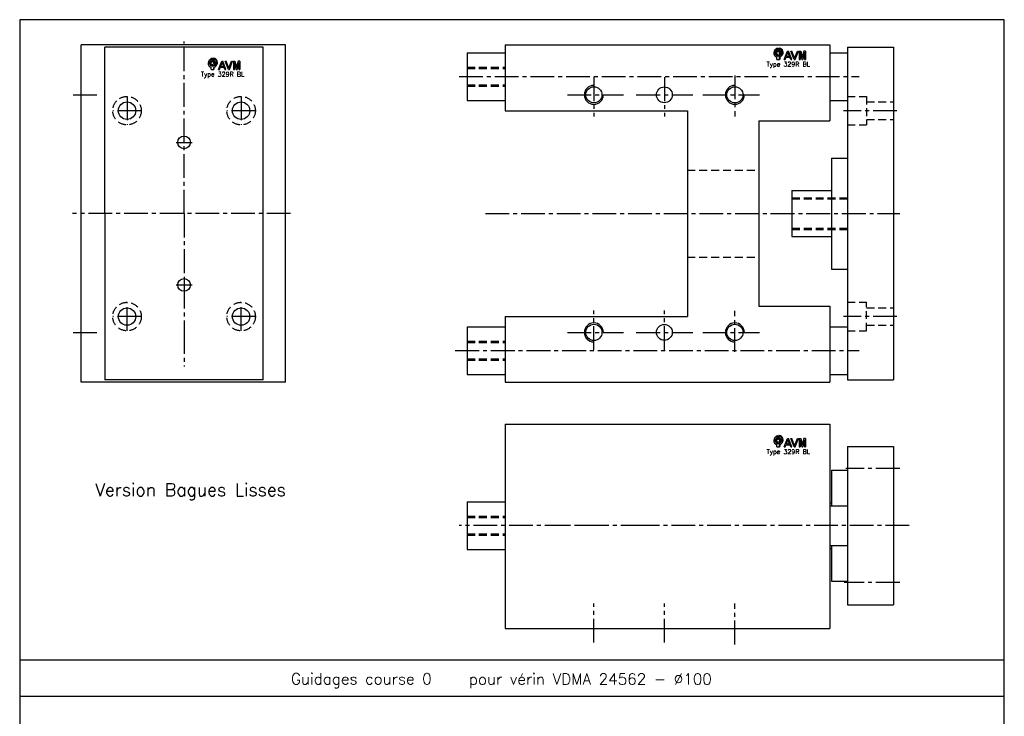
# Model space of a CAD drawing. Extents: x -71 to 550, y -666 to 289.
# Tile 3 of 3: x -71 to 550, y -151 to 289. Entities that reach past the tile are written whole.
import ezdxf

# ---------------------------------------------------------------- set-up
doc = ezdxf.new("R2010")
doc.units = 0
doc.header["$LTSCALE"] = 20
doc.linetypes.add('AXES2', pattern=[1.125, 0.75, -0.125, 0.125, -0.125])
doc.linetypes.add('CACHE', pattern=[0.375, 0.25, -0.125])
for name, color, linetype in [('AXES', 1, 'AXES2'), ('CACHES', 2, 'CACHE'), ('FIN', 4, 'CONTINUOUS'), ('FORT', 7, 'CONTINUOUS'), ('OBJETS', 3, 'CONTINUOUS')]:
    doc.layers.add(name, color=color, linetype=linetype)
doc.styles.add('ROMANS', font='romans')

# ---------------------------------------------------------------- blocks, each defined once
blk = doc.blocks.new('ACAD0130')
at = {"layer": 'OBJETS', "color": 8}
for p, q in [((-65.317724, 22.849391), (-62.489297, 25.677818)), ((-56.832443, 14.36411), (-54.004016, 17.192537)), ((-54.882696, 28.176025), (-52.054268, 31.004452)), ((-54.882696, 22.063473), (-52.054268, 24.8919)), ((-52.054268, 24.8919), (-52.054268, 31.004452)), ((-48.882696, 28.176025), (-46.054268, 31.004452)), ((-46.932948, 4.464615), (-44.104521, 7.293042)), ((-46.632696, -18.085638), (-43.804268, -15.257211)), ((-43.804268, -15.257211), (-43.804268, -7.782702)), ((-38.447667, -4.020667), (-35.61924, -1.19224))]:
    blk.add_line(p, q, dxfattribs=at)
at = {"layer": 'OBJETS', "color": 1}
for p, q in [((-54.882696, 22.063473), (-54.882696, 28.176025)), ((-48.882696, 22.063473), (-48.882696, 28.176025)), ((-57.132696, -18.085638), (-57.132696, -8.845909)), ((-57.132696, -18.085638), (-46.632696, -18.085638)), ((-46.632696, -18.085638), (-46.632696, -8.845909))]:
    blk.add_line(p, q, dxfattribs=at)
at = {"layer": 'OBJETS', "color": 7}
for p, q in [((-25.186942, -18.085638), (-11.540892, 18.085638)), ((-15.801745, -4.54065), (-9.181959, 13.006267)), ((-11.540892, 18.085638), (-6.823025, 18.085638)), ((-2.562173, -4.54065), (-9.181959, 13.006267)), ((6.823025, -18.085638), (-6.823025, 18.085638)), ((17.469075, -18.085638), (3.823025, 18.085638)), ((3.823025, 18.085638), (8.098212, 18.085638)), ((19.827771, -13.005638), (8.098212, 18.085638)), ((19.827771, -13.005638), (31.55733, 18.085638)), ((22.186467, -18.085638), (35.832518, 18.085638)), ((31.55733, 18.085638), (35.832518, 18.085638)), ((39.236893, 18.085638), (39.236893, -18.085638)), ((39.236893, 18.085638), (46.0746, 18.085638)), ((43.236893, 13.006267), (43.236893, -18.085638)), ((43.236893, 13.006267), (51.12777, -18.085638)), ((46.0746, 18.085638), (53.12777, -9.705505)), ((60.18094, 18.085638), (53.12777, -9.705505)), ((63.018647, 13.006267), (55.12777, -18.085638)), ((67.018647, 18.085638), (60.18094, 18.085638)), ((63.018647, 13.006267), (63.018647, -18.085638)), ((67.018647, 18.085638), (67.018647, -18.085638)), ((-25.186942, -18.085638), (-20.911755, -18.085638)), ((-20.911755, -18.085638), (-17.310793, -8.54065)), ((-17.310793, -8.54065), (-1.053124, -8.54065)), ((-15.801745, -4.54065), (-2.562173, -4.54065)), ((2.547838, -18.085638), (-1.053124, -8.54065)), ((2.547838, -18.085638), (6.823025, -18.085638)), ((17.469075, -18.085638), (22.186467, -18.085638)), ((39.236893, -18.085638), (43.236893, -18.085638)), ((51.12777, -18.085638), (55.12777, -18.085638)), ((63.018647, -18.085638), (67.018647, -18.085638))]:
    blk.add_line(p, q, dxfattribs=at)
at = {"layer": 'OBJETS', "color": 1}
blk.add_circle((-51.882696, 9.414362), 7, dxfattribs=at)
for radius, start, end in [(19, 99.08472, 253.959558), (13, 103.342364, 76.657636), (19, 286.040442, 80.91528)]:
    blk.add_arc((-51.882696, 9.414362), radius, start, end, dxfattribs=at)
at = {"layer": 'OBJETS', "color": 8}
for radius, start, end in [(19, 99.08472, 135), (13, 143.849883, 306.150117), (7, 315, 135), (19, 315, 80.91528)]:
    blk.add_arc((-49.054268, 12.242789), radius, start, end, dxfattribs=at)

msp = doc.modelspace()

# ---------------------------------------------------------------- linework, layer by layer
at = {"layer": 'AXES'}
for p, q in [((206.02031, 252.585526), (458.354968, 252.585526)), ((291.02031, 252.146319), (291.02031, 227.459062)), ((335.52031, 252.146319), (335.52031, 227.459062)), ((380.02031, 253.380479), (380.02031, 227.459062)), ((-37.572638, 241.085526), (-21.572638, 241.085526)), ((-3.596796, 240.085526), (-3.596796, 222.085526)), ((68.403204, 240.085526), (68.403204, 222.085526)), ((274.35071, 241.085526), (309.619076, 241.085526)), ((317.806104, 241.085526), (353.558089, 241.085526)), ((359.82399, 241.085526), (395.575975, 241.085526)), ((5.403204, 231.085526), (-12.596796, 231.085526)), ((77.403204, 231.085526), (59.403204, 231.085526)), ((482.300363, 231.085526), (448.653171, 231.085526)), ((27.403204, 211.085526), (37.403204, 211.085526)), ((222.580988, 166.085526), (484.190701, 166.085526)), ((32.403204, 126.085526), (32.403204, 116.085526)), ((27.403204, 121.085526), (37.403204, 121.085526)), ((-3.596796, 92.085526), (-3.596796, 110.085526)), ((68.403204, 92.085526), (68.403204, 110.085526)), ((5.403204, 101.085526), (-12.596796, 101.085526)), ((77.403204, 101.085526), (59.403204, 101.085526)), ((291.02031, 80.024733), (291.02031, 104.961991)), ((335.52031, 80.024733), (335.52031, 104.961991)), ((380.02031, 78.790573), (380.02031, 104.711991)), ((482.300363, 101.085526), (448.653171, 101.085526)), ((-37.572638, 91.085526), (-21.572638, 91.085526)), ((274.35071, 91.085526), (309.619076, 91.085526)), ((317.806104, 91.085526), (353.558089, 91.085526)), ((359.82399, 91.085526), (395.575975, 91.085526)), ((203.556116, 79.585526), (458.354968, 79.585526)), ((291.02031, -104.691377), (291.02031, -80.00412)), ((335.52031, -104.691377), (335.52031, -80.00412)), ((380.02031, -105.925538), (380.02031, -80.00412))]:
    msp.add_line(p, q, dxfattribs=at)
for points in [[(32.403204, 166.085526), (32.403204, 274.794323)], [(99.550356, 166.085526), (-37.959664, 166.085526)], [(32.403204, 166.085526), (32.403204, 92.585526), (32.403204, 69.61577)], [(484.02031, 5.066699), (450.02031, 5.066699)], [(490.02031, -30.933301), (323.02031, -30.933301), (293.74713, -30.933301), (275.02031, -30.933301), (206.040428, -30.933301)], [(484.02031, -66.933301), (449.02031, -66.933301)]]:
    msp.add_lwpolyline(points, dxfattribs=at)
at = {"layer": 'CACHES'}
for p, q in [((211.02031, 258.585526), (235.02031, 258.585526)), ((211.02031, 257.710526), (235.02031, 257.710526)), ((211.02031, 247.460526), (235.02031, 247.460526)), ((211.02031, 246.585526), (235.02031, 246.585526)), ((451.02031, 240.085526), (463.02031, 240.085526)), ((463.02031, 240.085526), (463.02031, 222.085526)), ((463.02031, 236.585526), (480.02031, 236.585526)), ((463.02031, 225.585526), (480.02031, 225.585526)), ((451.02031, 222.085526), (463.02031, 222.085526)), ((350.02031, 193.585526), (395.02031, 193.585526)), ((416.02031, 176.085526), (451.02031, 176.085526)), ((416.02031, 175.335526), (451.02031, 175.335526)), ((416.02031, 156.835526), (451.02031, 156.835526)), ((416.02031, 156.085526), (451.02031, 156.085526)), ((350.02031, 138.585526), (395.02031, 138.585526)), ((451.02031, 110.085526), (463.02031, 110.085526)), ((463.02031, 92.085526), (463.02031, 110.085526)), ((463.02031, 106.585526), (480.02031, 106.585526)), ((463.02031, 95.585526), (480.02031, 95.585526)), ((451.02031, 92.085526), (463.02031, 92.085526)), ((211.02031, 85.585526), (235.02031, 85.585526)), ((211.02031, 84.710526), (235.02031, 84.710526)), ((211.02031, 74.460526), (235.02031, 74.460526)), ((211.02031, 73.585526), (235.02031, 73.585526)), ((211.02031, -24.933301), (235.02031, -24.933301)), ((211.02031, -25.808301), (235.02031, -25.808301)), ((211.02031, -36.058301), (235.02031, -36.058301)), ((211.02031, -36.933301), (235.02031, -36.933301))]:
    msp.add_line(p, q, dxfattribs=at)
for centre in [(-3.596796, 231.085526), (68.403204, 231.085526), (-3.596796, 101.085526), (68.403204, 101.085526)]:
    msp.add_circle(centre, 9, dxfattribs=at)
at = {"layer": 'FIN'}
for p, q in [((-71.337536, -115.626147), (550.036476, -115.626147)), ((-71.337536, -138.686803), (550.036476, -138.686803))]:
    msp.add_line(p, q, dxfattribs=at)
msp.add_lwpolyline([(-71.337536, 288.541081), (-71.337536, -665.750706), (550.036476, -665.750706), (550.036476, 288.541081)], close=True, dxfattribs=at)
for centre, start, end in [((291.02031, 241.085526), 90, 0), ((380.02031, 241.085526), 90, 0), ((291.02031, 91.085526), 0, 270), ((380.02031, 91.085526), 0, 270)]:
    msp.add_arc(centre, 6, start, end, dxfattribs=at)
at = {"layer": 'FORT'}
for p, q in [((96.403204, 272.585526), (-32.596796, 272.585526)), ((82.403204, 271.085526), (-17.596796, 271.085526)), ((211.02031, 267.585526), (211.02031, 237.585526)), ((211.02031, 267.585526), (235.02031, 267.585526)), ((235.02031, 272.585526), (440.02031, 272.585526)), ((235.02031, 272.585526), (235.02031, 231.085526)), ((440.02031, 272.585526), (440.02031, 224.585526)), ((440.02031, 267.585526), (451.02031, 267.585526)), ((451.02031, 271.085526), (451.02031, 61.085526)), ((451.02031, 271.085526), (480.02031, 271.085526)), ((480.02031, 271.085526), (480.02031, 61.085526)), ((211.02031, 237.585526), (235.02031, 237.585526)), ((440.02031, 237.585526), (451.02031, 237.585526)), ((235.02031, 231.085526), (350.02031, 231.085526)), ((350.02031, 231.085526), (350.02031, 101.085526)), ((395.02031, 224.585526), (440.02031, 224.585526)), ((395.02031, 224.585526), (395.02031, 107.585526)), ((441.02031, 201.085526), (441.02031, 131.085526)), ((441.02031, 201.085526), (451.02031, 201.085526)), ((416.02031, 180.585526), (441.02031, 180.585526)), ((416.02031, 180.585526), (416.02031, 151.585526)), ((416.02031, 151.585526), (441.02031, 151.585526)), ((441.02031, 131.085526), (451.02031, 131.085526)), ((395.02031, 107.585526), (440.02031, 107.585526)), ((440.02031, 107.585526), (440.02031, 59.585526)), ((235.02031, 101.085526), (350.02031, 101.085526)), ((235.02031, 101.085526), (235.02031, 59.585526)), ((211.02031, 94.585526), (235.02031, 94.585526)), ((211.02031, 94.585526), (211.02031, 64.585526)), ((440.02031, 94.585526), (451.02031, 94.585526)), ((211.02031, 64.585526), (235.02031, 64.585526)), ((440.02031, 64.585526), (451.02031, 64.585526)), ((96.403204, 59.585526), (-32.596796, 59.585526)), ((82.403204, 61.085526), (-17.596796, 61.085526)), ((235.02031, 59.585526), (440.02031, 59.585526)), ((451.02031, 61.085526), (480.02031, 61.085526)), ((235.02031, 33.066699), (440.02031, 33.066699)), ((235.02031, 33.066699), (235.02031, -95.933301)), ((440.02031, 33.066699), (440.02031, -95.933301)), ((451.02031, 19.066699), (451.02031, -80.933301)), ((451.02031, 19.066699), (480.02031, 19.066699)), ((480.02031, 19.066699), (480.02031, -80.933301)), ((441.02031, 4.066699), (441.02031, -18.433301)), ((441.02031, 4.066699), (451.02031, 4.066699)), ((211.02031, -15.933301), (211.02031, -45.933301)), ((211.02031, -15.933301), (235.02031, -15.933301)), ((440.02031, -16.433301), (441.02031, -16.433301)), ((440.02031, -18.433301), (451.02031, -18.433301)), ((440.02031, -43.433301), (451.02031, -43.433301)), ((441.02031, -43.433301), (441.02031, -65.933301)), ((211.02031, -45.933301), (235.02031, -45.933301)), ((440.02031, -45.433301), (441.02031, -45.433301)), ((441.02031, -65.933301), (451.02031, -65.933301)), ((451.02031, -80.933301), (480.02031, -80.933301)), ((235.02031, -95.933301), (440.02031, -95.933301))]:
    msp.add_line(p, q, dxfattribs=at)
for points in [[(-32.596796, 59.585526), (-32.596796, 272.585526)], [(-17.596796, 166.085526), (-17.596796, 255.585526), (-17.596796, 271.085526)], [(82.403204, 61.085526), (82.403204, 166.085526), (82.403204, 271.085526)], [(96.403204, 59.585526), (96.403204, 272.585526)], [(-17.596796, 166.085526), (-17.596796, 76.585526), (-17.596796, 61.085526)]]:
    msp.add_lwpolyline(points, dxfattribs=at)
for centre, radius in [((291.02031, 241.085526), 5.125), ((335.52031, 241.085526), 5), ((380.02031, 241.085526), 5.125), ((-3.596796, 231.085526), 5.5), ((68.403204, 231.085526), 5.5), ((32.403204, 211.085526), 4), ((32.403204, 121.085526), 4), ((-3.596796, 101.085526), 5.5), ((68.403204, 101.085526), 5.5), ((291.02031, 91.085526), 5.125), ((335.52031, 91.085526), 5), ((380.02031, 91.085526), 5.125)]:
    msp.add_circle(centre, radius, dxfattribs=at)

# ---------------------------------------------------------------- block references
at = {"layer": 'FORT', "xscale": 0.1452, "yscale": 0.1452, "zscale": 0.1452}
for p in [(414.852765, 266.110058), (57.847884, 259.717016), (414.852765, 21.402883)]:
    msp.add_blockref('ACAD0130', p, dxfattribs=at)

# ---------------------------------------------------------------- texts
at = {"layer": 'FIN', "style": 'ROMANS'}
for s, height, p in [('Type 329R BL', 2.904, (400.072462, 259.013415)), ('Type 329R BL', 2.904, (43.067581, 252.620373)), ('Type 329R BL', 2.904, (400.072462, 14.30624)), ('Version Bagues Lisses', 8, (-23.658566, -12.231009)), ('Guidages course 0', 7, (99.86221, -131.176754)), ('pour vérin VDMA 24562 - Ø100', 7, (212.172384, -131.309222))]:
    msp.add_text(s, height=height, dxfattribs=at).set_placement(p)

doc.saveas('drawing.dxf')
